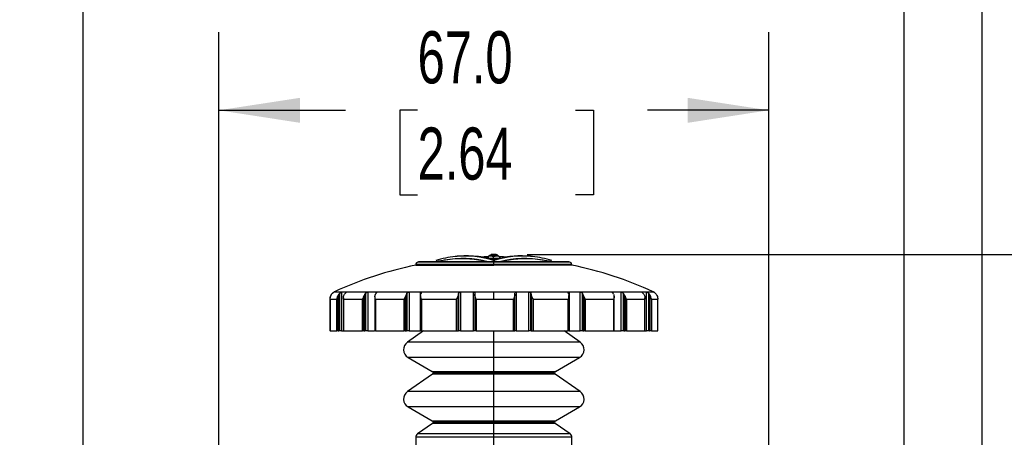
# Model space of a CAD drawing. Header units: millimetres. Extents: x 19 to 819, y 19 to 629.
# Tile 6 of 35: x 155 to 275, y 480 to 531. Entities that reach past the tile are written whole.
import ezdxf

# ---------------------------------------------------------------- set-up
doc = ezdxf.new("R2010")
doc.units = ezdxf.units.MM
doc.header["$LTSCALE"] = 3
doc.layers.add('DIMENSIONS', color=140, linetype='Continuous', lineweight=25)
doc.styles.add('SLDTEXTSTYLE0', font='TXT', dxfattribs={"width": 0.7})
doc.dimstyles.new('SLDDIMSTYLE0', dxfattribs={"dimtxt": 6.474023, "dimasz": 9.906, "dimexe": 0, "dimexo": 0.0625, "dimgap": 1.618506, "dimtad": 0, "dimtih": 1, "dimtoh": 1, "dimrnd": 1e-09, "dimzin": 12, "dimdsep": 46, "dimtxsty": 'SLDTEXTSTYLE0', "dimsah": 1, "dimcen": 0.09, "dimadec": 0, "dimazin": 3, "dimtfac": 1, "dimtofl": 0, "dimtmove": 0, "dimatfit": 3, "dimfxl": 0, "dimfrac": 2, "dimtolj": 1, "dimtzin": 12, "dimarcsym": 0})
doc.dimstyles.new('SLDDIMSTYLE2', dxfattribs={"dimtxt": 6.474023, "dimasz": 9.906, "dimexe": 0, "dimexo": 0.0625, "dimgap": 1.618506, "dimtad": 0, "dimtih": 1, "dimtoh": 1, "dimrnd": 1e-09, "dimzin": 4, "dimdsep": 46, "dimtxsty": 'SLDTEXTSTYLE0', "dimsah": 1, "dimcen": 0.09, "dimadec": 0, "dimazin": 1, "dimtfac": 1, "dimtofl": 0, "dimtmove": 0, "dimatfit": 3, "dimfxl": 0, "dimfrac": 2, "dimtolj": 1, "dimtzin": 12, "dimarcsym": 0})

# ---------------------------------------------------------------- blocks, each defined once
blk = doc.blocks.new('_D')
at = {"layer": 'DIMENSIONS'}
for p, q in [((34.5, 450.82), (34.5, 583.12)), ((272.1, 459.83), (272.1, 583.12)), ((34.5, 573.6), (94.56, 573.6)), ((272.1, 573.6), (216.01, 573.6))]:
    blk.add_line(p, q, dxfattribs=at)
for points in [[(34.5, 573.6), (44.41, 572.07), (44.41, 575.12)], [(272.1, 573.6), (262.2, 575.12), (262.2, 572.07)]]:
    blk.add_solid(points, dxfattribs=at)
at = {"layer": 'DIMENSIONS', "insert": (96.01, 576.64), "char_height": 6.35, "attachment_point": 1, "style": 'SLDTEXTSTYLE0'}
blk.add_mtext('223MM MIN. - 240MM MAX.', dxfattribs=at)
blk = doc.blocks.new('_D_3')
at = {"layer": 'DIMENSIONS'}
for p, q in [((179.1, 473.26), (179.1, 529.12)), ((246.1, 473.26), (246.1, 529.12)), ((179.1, 519.6), (194.54, 519.6)), ((203.32, 519.6), (201.14, 519.6)), ((201.14, 519.6), (201.14, 509.31)), ((222.56, 519.6), (224.73, 519.6)), ((224.73, 519.6), (224.73, 509.31)), ((246.1, 519.6), (231.33, 519.6)), ((201.14, 509.31), (203.32, 509.31)), ((224.73, 509.31), (222.56, 509.31))]:
    blk.add_line(p, q, dxfattribs=at)
for points in [[(179.1, 519.6), (189.01, 518.07), (189.01, 521.12)], [(246.1, 519.6), (236.2, 521.12), (236.2, 518.07)]]:
    blk.add_solid(points, dxfattribs=at)
at = {"layer": 'DIMENSIONS', "char_height": 6.35, "attachment_point": 1, "style": 'SLDTEXTSTYLE0'}
for s, insert in [('67.0', (203.32, 529.23)), ('2.64', (203.32, 517.5))]:
    blk.add_mtext(s, dxfattribs=dict(at, insert=insert))
blk = doc.blocks.new('_D_4')
at = {"layer": 'DIMENSIONS'}
for p, q in [((162.6, 466.32), (162.6, 559.07)), ((262.6, 466.32), (262.6, 559.07)), ((162.6, 549.54), (196.62, 549.54)), ((205.39, 549.54), (203.22, 549.54)), ((203.22, 549.54), (203.22, 539.25)), ((224.63, 549.54), (226.8, 549.54)), ((226.8, 549.54), (226.8, 539.25)), ((262.6, 549.54), (233.4, 549.54)), ((203.22, 539.25), (205.39, 539.25)), ((226.8, 539.25), (224.63, 539.25))]:
    blk.add_line(p, q, dxfattribs=at)
for points in [[(162.6, 549.54), (172.51, 548.02), (172.51, 551.07)], [(262.6, 549.54), (252.7, 551.07), (252.7, 548.02)]]:
    blk.add_solid(points, dxfattribs=at)
at = {"layer": 'DIMENSIONS', "char_height": 6.35, "attachment_point": 1, "style": 'SLDTEXTSTYLE0'}
for s, insert in [('100.0', (202.7, 559.18)), ('3.94', (205.39, 547.44))]:
    blk.add_mtext(s, dxfattribs=dict(at, insert=insert))
blk = doc.blocks.new('_D_7')
at = {"layer": 'DIMENSIONS'}
for p, q in [((216.68, 502.02), (370.99, 502.02)), ((361.46, 502.02), (361.46, 463.78)), ((351.84, 452.04), (349.67, 452.04)), ((349.67, 452.04), (349.67, 441.75)), ((371.08, 452.04), (373.26, 452.04)), ((373.26, 452.04), (373.26, 441.75)), ((349.67, 441.75), (351.84, 441.75)), ((373.26, 441.75), (371.08, 441.75)), ((361.46, 359.51), (361.46, 440.3)), ((255.31, 359.51), (370.99, 359.51))]:
    blk.add_line(p, q, dxfattribs=at)
for points in [[(361.46, 502.02), (359.94, 492.11), (362.99, 492.11)], [(361.46, 359.51), (362.99, 369.42), (359.94, 369.42)]]:
    blk.add_solid(points, dxfattribs=at)
at = {"layer": 'DIMENSIONS', "char_height": 6.35, "attachment_point": 1, "style": 'SLDTEXTSTYLE0'}
for s, insert in [('142.5', (349.15, 461.67)), ('5.61', (351.84, 449.93))]:
    blk.add_mtext(s, dxfattribs=dict(at, insert=insert))

msp = doc.modelspace()

# ---------------------------------------------------------------- linework, layer by layer
for p, q in [((210.863, 501.732), (212.002, 501.814)), ((212.113, 501.88), (212.16, 501.897)), ((212.283, 502.016), (212.283, 501.972)), ((212.871, 501.973), (212.283, 501.972)), ((212.58, 501.509), (212.58, 501.542)), ((212.871, 502.016), (212.871, 501.973)), ((212.994, 501.896), (213.041, 501.879)), ((213.125, 501.864), (213.065, 501.888)), ((213.192, 501.838), (213.178, 501.843)), ((213.22, 501.813), (214.34, 501.732)), ((203.104, 500.802), (203.104, 500.735)), ((212.604, 500.802), (203.104, 500.802)), ((203.104, 500.735), (212.604, 500.735)), ((212.604, 501.096), (203.345, 501.096)), ((203.551, 501.137), (203.609, 501.142)), ((221.658, 501.137), (203.551, 501.137)), ((212.604, 500.802), (212.604, 501.096)), ((221.863, 501.096), (212.604, 501.096)), ((212.604, 500.735), (212.604, 500.802)), ((222.104, 500.802), (212.604, 500.802)), ((222.104, 500.735), (212.604, 500.735)), ((221.6, 501.142), (221.658, 501.137)), ((222.104, 500.735), (222.104, 500.802)), ((192.634, 496.573), (192.634, 492.712)), ((192.649, 496.574), (193.466, 496.574)), ((192.649, 496.574), (192.649, 492.712)), ((192.649, 496.571), (192.649, 492.712)), ((192.834, 497.187), (192.916, 497.28)), ((192.926, 497.278), (192.849, 497.19)), ((192.916, 497.28), (192.916, 497.266)), ((193.126, 497.44), (193.104, 497.44)), ((193.466, 492.712), (193.466, 496.574)), ((193.726, 497.187), (193.658, 497.086)), ((193.658, 492.712), (193.658, 497.086)), ((193.726, 497.187), (193.804, 497.28)), ((193.726, 492.712), (193.726, 497.187)), ((193.804, 497.28), (193.804, 492.712)), ((194.613, 497.44), (194.062, 497.44)), ((194.062, 497.44), (194.062, 492.712)), ((194.293, 496.757), (194.293, 492.712)), ((194.31, 496.574), (196.607, 496.574)), ((194.31, 496.574), (194.31, 492.712)), ((194.497, 497.278), (194.424, 497.19)), ((194.613, 497.44), (194.628, 497.435)), ((194.613, 497.404), (194.613, 497.44)), ((196.607, 492.712), (196.607, 496.574)), ((196.767, 492.712), (196.767, 496.964)), ((196.896, 497.187), (196.959, 497.28)), ((196.896, 492.712), (196.896, 497.187)), ((196.959, 497.28), (196.959, 492.712)), ((198.271, 497.44), (197.245, 497.44)), ((197.245, 497.44), (197.245, 492.712)), ((198.121, 496.901), (198.121, 492.712)), ((198.177, 496.574), (201.677, 496.574)), ((198.177, 496.574), (198.177, 492.712)), ((198.252, 497.278), (198.193, 497.19)), ((198.271, 497.304), (198.271, 497.44)), ((201.677, 492.712), (201.677, 496.574)), ((201.787, 492.712), (201.787, 496.826)), ((201.96, 497.187), (202.001, 497.28)), ((201.96, 492.712), (201.96, 497.187)), ((202.001, 497.28), (202.001, 492.712)), ((203.657, 497.44), (202.28, 497.44)), ((202.28, 497.44), (202.28, 492.712)), ((203.657, 492.712), (203.657, 497.44)), ((203.673, 497.031), (203.673, 492.712)), ((203.738, 497.278), (203.699, 497.19)), ((203.785, 496.574), (208.066, 496.574)), ((203.785, 496.574), (203.785, 492.712)), ((208.066, 492.712), (208.066, 496.574)), ((208.111, 492.712), (208.111, 496.676)), ((208.308, 497.187), (208.322, 497.28)), ((208.308, 492.712), (208.308, 497.187)), ((208.322, 497.28), (208.322, 492.712)), ((210.122, 497.44), (208.561, 497.44)), ((208.561, 497.44), (208.561, 492.712)), ((210.122, 492.712), (210.122, 497.44)), ((210.277, 497.138), (210.277, 492.712)), ((210.294, 497.278), (210.28, 497.19)), ((210.456, 496.574), (212.604, 496.574)), ((210.456, 496.574), (210.456, 492.712)), ((212.604, 496.574), (212.604, 497.483)), ((212.604, 496.574), (215.001, 496.574)), ((215.001, 492.712), (215.001, 496.574)), ((215.16, 497.28), (215.161, 497.311)), ((215.174, 497.187), (215.16, 497.28)), ((215.177, 492.712), (215.177, 497.134)), ((216.887, 497.44), (215.329, 497.44)), ((215.329, 497.44), (215.329, 492.712)), ((216.887, 492.712), (216.887, 497.44)), ((217.128, 497.278), (217.141, 497.19)), ((217.128, 492.712), (217.128, 497.278)), ((217.141, 497.19), (217.141, 492.712)), ((217.338, 496.681), (217.338, 492.712)), ((217.386, 496.574), (221.648, 496.574)), ((217.386, 496.574), (217.386, 492.712)), ((221.648, 492.712), (221.648, 496.574)), ((221.731, 497.187), (221.689, 497.28)), ((221.757, 492.712), (221.757, 497.027)), ((223.135, 497.44), (221.769, 497.44)), ((221.769, 497.44), (221.769, 492.712)), ((223.135, 492.712), (223.135, 497.44)), ((223.417, 497.278), (223.455, 497.19)), ((223.417, 492.712), (223.417, 497.278)), ((223.455, 497.19), (223.455, 492.712)), ((223.628, 496.831), (223.628, 492.712)), ((223.74, 496.574), (227.204, 496.574)), ((223.74, 496.574), (223.74, 492.712)), ((228.113, 497.44), (227.103, 497.44)), ((227.103, 497.44), (227.103, 497.309)), ((227.186, 497.187), (227.123, 497.28)), ((227.204, 492.712), (227.204, 496.574)), ((227.258, 492.712), (227.258, 496.89)), ((228.113, 492.712), (228.113, 497.44)), ((228.401, 497.278), (228.46, 497.19)), ((228.401, 492.712), (228.401, 497.278)), ((228.46, 497.19), (228.46, 492.712)), ((228.589, 496.969), (228.589, 492.712)), ((228.75, 496.574), (230.998, 496.574)), ((228.75, 496.574), (228.75, 492.712)), ((230.676, 497.437), (230.689, 497.44)), ((231.221, 497.44), (230.689, 497.44)), ((230.689, 497.44), (230.689, 497.406)), ((230.883, 497.187), (230.806, 497.28)), ((230.998, 492.712), (230.998, 496.574)), ((231.015, 492.712), (231.015, 496.751)), ((231.221, 492.712), (231.221, 497.44)), ((231.48, 497.278), (231.553, 497.19)), ((231.48, 492.712), (231.48, 497.278)), ((231.621, 497.09), (231.553, 497.19)), ((231.553, 497.19), (231.553, 492.712)), ((231.621, 497.09), (231.621, 492.712)), ((231.813, 496.574), (232.575, 496.574)), ((231.813, 496.574), (231.813, 492.712)), ((232.104, 497.44), (232.093, 497.44)), ((232.375, 497.187), (232.293, 497.28)), ((232.575, 492.712), (232.575, 496.574)), ((232.575, 492.712), (232.575, 496.573)), ((192.649, 492.712), (192.634, 492.712)), ((192.649, 492.712), (193.466, 492.712)), ((192.649, 492.712), (192.649, 492.712)), ((193.658, 492.712), (193.466, 492.712)), ((193.658, 492.712), (193.726, 492.712)), ((193.804, 492.712), (193.726, 492.712)), ((194.062, 492.712), (193.804, 492.712)), ((194.062, 492.712), (194.326, 492.712)), ((194.31, 492.712), (194.293, 492.712)), ((194.31, 492.712), (196.607, 492.712)), ((196.767, 492.712), (196.607, 492.712)), ((196.767, 492.712), (196.896, 492.712)), ((196.959, 492.712), (196.896, 492.712)), ((197.245, 492.712), (196.959, 492.712)), ((197.245, 492.712), (198.085, 492.712)), ((198.177, 492.712), (198.121, 492.712)), ((198.177, 492.712), (201.677, 492.712)), ((201.787, 492.712), (201.677, 492.712)), ((201.787, 492.712), (201.96, 492.712)), ((202.001, 492.712), (201.96, 492.712)), ((202.28, 492.712), (202.001, 492.712)), ((204.028, 492.712), (202.073, 491.343)), ((202.28, 492.712), (203.657, 492.712)), ((203.673, 492.712), (203.657, 492.712)), ((203.785, 492.712), (203.673, 492.712)), ((203.785, 492.712), (208.066, 492.712)), ((208.111, 492.712), (208.066, 492.712)), ((208.111, 492.712), (208.308, 492.712)), ((208.322, 492.712), (208.308, 492.712)), ((208.561, 492.712), (208.322, 492.712)), ((208.561, 492.712), (210.122, 492.712)), ((210.277, 492.712), (210.122, 492.712)), ((210.456, 492.712), (210.277, 492.712)), ((210.456, 492.712), (215.001, 492.712)), ((212.604, 491.343), (212.604, 492.712)), ((215.001, 492.712), (215.177, 492.712)), ((215.329, 492.712), (215.177, 492.712)), ((215.329, 492.712), (216.887, 492.712)), ((217.128, 492.712), (216.887, 492.712)), ((217.141, 492.712), (217.128, 492.712)), ((217.141, 492.712), (217.338, 492.712)), ((217.386, 492.712), (217.338, 492.712)), ((217.386, 492.712), (221.648, 492.712)), ((223.135, 491.343), (221.18, 492.712)), ((221.757, 492.712), (221.648, 492.712)), ((221.769, 492.712), (221.757, 492.712)), ((221.769, 492.712), (223.135, 492.712)), ((223.417, 492.712), (223.135, 492.712)), ((223.455, 492.712), (223.417, 492.712)), ((223.455, 492.712), (223.628, 492.712)), ((223.74, 492.712), (223.628, 492.712)), ((223.74, 492.712), (227.204, 492.712)), ((227.258, 492.712), (227.204, 492.712)), ((227.258, 492.712), (228.113, 492.712)), ((228.401, 492.712), (228.113, 492.712)), ((228.46, 492.712), (228.401, 492.712)), ((228.46, 492.712), (228.589, 492.712)), ((228.75, 492.712), (228.589, 492.712)), ((228.75, 492.712), (230.998, 492.712)), ((231.015, 492.712), (230.998, 492.712)), ((231.015, 492.712), (231.221, 492.712)), ((231.48, 492.712), (231.221, 492.712)), ((231.553, 492.712), (231.48, 492.712)), ((231.553, 492.712), (231.621, 492.712)), ((231.813, 492.712), (231.621, 492.712)), ((231.813, 492.712), (232.575, 492.712)), ((232.575, 492.712), (232.575, 492.712)), ((212.604, 491.343), (202.073, 491.343)), ((212.604, 489.489), (212.604, 491.343)), ((223.135, 491.343), (212.604, 491.343)), ((202.154, 489.489), (205.104, 487.786)), ((212.604, 489.489), (202.154, 489.489)), ((212.604, 487.786), (212.604, 489.489)), ((223.054, 489.489), (212.604, 489.489)), ((220.104, 487.786), (223.054, 489.489)), ((205.119, 487.449), (202.073, 485.316)), ((205.104, 487.786), (212.604, 487.786)), ((212.604, 487.449), (205.119, 487.449)), ((205.204, 487.613), (212.604, 487.613)), ((212.604, 487.786), (212.604, 487.613)), ((212.604, 487.786), (220.104, 487.786)), ((212.604, 487.613), (212.604, 487.449)), ((212.604, 487.613), (220.004, 487.613)), ((212.604, 485.316), (212.604, 487.449)), ((220.09, 487.449), (212.604, 487.449)), ((223.135, 485.316), (220.09, 487.449)), ((212.604, 485.316), (202.073, 485.316)), ((212.604, 483.462), (212.604, 485.316)), ((223.135, 485.316), (212.604, 485.316)), ((202.154, 483.462), (205.104, 481.759)), ((212.604, 483.462), (202.154, 483.462)), ((212.604, 481.759), (212.604, 483.462)), ((223.054, 483.462), (212.604, 483.462)), ((220.104, 481.759), (223.054, 483.462)), ((205.119, 481.422), (203.318, 480.161)), ((205.104, 481.759), (212.604, 481.759)), ((212.604, 481.422), (205.119, 481.422)), ((205.204, 481.586), (212.604, 481.586)), ((212.604, 481.759), (212.604, 481.586)), ((212.604, 481.759), (220.104, 481.759)), ((212.604, 481.586), (212.604, 481.422)), ((212.604, 481.586), (220.004, 481.586)), ((212.604, 480.161), (212.604, 481.422)), ((220.09, 481.422), (212.604, 481.422)), ((221.891, 480.161), (220.09, 481.422)), ((212.604, 480.161), (203.318, 480.161)), ((212.604, 479.751), (212.604, 480.161)), ((221.891, 480.161), (212.604, 480.161)), ((203.104, 479.751), (203.104, 472.512)), ((212.604, 479.751), (203.104, 479.751)), ((212.604, 472.512), (212.604, 479.751)), ((222.104, 479.751), (212.604, 479.751)), ((222.104, 472.512), (222.104, 479.751))]:
    msp.add_line(p, q)
at = {"flags": 128}
for points in [[(211.985, 501.707), (211.549, 501.7), (211.263, 501.692)], [(212.571, 501.918), (212.573, 501.918), (212.592, 501.917), (212.644, 501.917), (212.725, 501.916), (212.827, 501.912), (212.896, 501.907), (212.909, 501.906), (212.911, 501.906), (212.911, 501.906), (212.912, 501.906), (212.912, 501.906), (212.912, 501.906), (212.912, 501.906), (212.912, 501.906), (212.912, 501.906), (212.911, 501.906), (212.907, 501.906), (212.9, 501.907), (212.892, 501.908), (212.891, 501.908), (212.89, 501.908), (212.89, 501.908), (212.89, 501.908), (212.89, 501.908), (212.89, 501.908), (212.891, 501.908), (212.924, 501.905), (212.994, 501.896)], [(213.091, 501.879), (213.049, 501.892), (212.994, 501.896)], [(193.189, 497.483), (193.513, 497.483), (194.552, 497.483), (196.353, 497.483), (197.527, 497.483), (198.875, 497.483), (201.817, 497.483), (205.174, 497.483), (208.816, 497.483), (212.604, 497.483)], [(212.604, 497.483), (215.039, 497.483), (217.439, 497.483), (219.751, 497.483), (221.543, 497.483), (223.229, 497.483), (226.333, 497.483), (228.855, 497.483), (229.848, 497.483), (230.657, 497.483), (231.676, 497.483), (232.02, 497.483)]]:
    msp.add_lwpolyline(points, dxfattribs=at)
for centre, radius, start, end in [((212.6, 455.05), 46.662, 96.17421, 98.99894), ((209.142, 489.577), 12.267, 95.82176, 107.05384), ((208.839, 489.725), 11.814, 74.99796, 101.0476), ((208.839, 489.742), 11.766, 75.57216, 96.13456), ((209.073, 489.896), 11.943, 72.8004, 95.64672), ((212.718, 453.859), 48.163, 95.46573, 95.74433), ((212.605, 454.769), 47.248, 89.67651, 90.39022), ((193.681, 501.65), 18.899, 359.67107, 0.57739), ((216.136, 489.896), 11.943, 84.35326, 107.19963), ((212.87, 501.716), 0.3, 30.16961, 89.66919), ((216.369, 489.751), 11.789, 78.92404, 105.03039), ((216.372, 489.707), 11.8, 83.89576, 104.39752), ((212.49, 453.859), 48.163, 84.25567, 84.53427), ((216.067, 489.577), 12.267, 72.94614, 84.17826), ((212.609, 455.05), 46.661, 81.00103, 83.82582), ((212.604, 455.017), 46.694, 101.7388, 114.5701), ((203.404, 500.802), 0.3, 101.36555, 179.99575), ((212.255, 456.768), 45.215, 101.0994, 101.36521), ((212.927, 456.637), 45.348, 78.63499, 78.90001), ((221.804, 500.802), 0.3, 0.00425, 78.63445), ((212.604, 455.017), 46.694, 65.42987, 78.26123), ((193.604, 496.575), 0.999, 114.54495, 119.9991), ((231.605, 496.575), 0.998, 60.00011, 65.47161), ((202.704, 490.442), 1.1, 124.99988, 240.00001), ((222.504, 490.442), 1.1, 300.00006, 54.99983), ((205.004, 487.613), 0.2, 359.99475, 60.00679), ((205.004, 487.613), 0.2, 305.00106, 0.00209), ((220.204, 487.613), 0.2, 119.99083, 180.00579), ((220.204, 487.613), 0.2, 179.99725, 235.00165), ((202.704, 484.415), 1.1, 125.00021, 239.99963), ((222.504, 484.415), 1.1, 300.00044, 54.99949), ((205.004, 481.586), 0.2, 359.99844, 59.99883), ((205.004, 481.586), 0.2, 305.00106, 359.99782), ((220.204, 481.586), 0.2, 119.99879, 180.00209), ((220.204, 481.586), 0.2, 180.00152, 235.00165), ((203.604, 479.751), 0.5, 125.00213, 179.99805), ((221.604, 479.751), 0.5, 0.00014, 55.0005)]:
    msp.add_arc(centre, radius, start, end)
for points, knots in [([(212.604, 501.374), (212.274, 501.461), (211.557, 501.651), (210.428, 501.815), (209.263, 501.881), (208.498, 501.829), (208.131, 501.804)], [0, 0, 0, 0, 0.226707, 0.4916972, 0.7557675, 1, 1, 1, 1]), ([(211.816, 501.576), (211.817, 501.597), (211.819, 501.639), (211.843, 501.716), (211.882, 501.772), (211.928, 501.815), (211.969, 501.843), (212.032, 501.872), (212.084, 501.877), (212.113, 501.88)], [0, 0, 0, 0, 0.13553905, 0.26759979, 0.50477667, 0.56242654, 0.66784421, 0.81708047, 1, 1, 1, 1]), ([(212.58, 501.542), (212.523, 501.542), (212.417, 501.542), (212.234, 501.545), (212.067, 501.549), (211.929, 501.56), (211.857, 501.564), (211.827, 501.574), (211.817, 501.576), (211.816, 501.576)], [0, 0, 0, 0, 0.2213198, 0.4175018, 0.7145749, 0.8772512, 0.9615376, 0.9934539, 1, 1, 1, 1]), ([(212.091, 501.888), (212.042, 501.879), (211.985, 501.867), (211.947, 501.828), (211.943, 501.823)], [0, 0, 0, 0, 0.8751568, 1, 1, 1, 1]), ([(211.967, 501.811), (211.967, 501.811), (211.978, 501.827), (212.009, 501.851), (212.071, 501.888), (212.125, 501.893), (212.16, 501.897)], [0, 0, 0, 0, 0.0006763, 0.2688736, 0.5269154, 1, 1, 1, 1]), ([(212.283, 501.972), (212.243, 501.965), (212.175, 501.953), (212.109, 501.912), (212.086, 501.886), (212.082, 501.882)], [0, 0, 0, 0, 0.5321601, 0.9214761, 1, 1, 1, 1]), ([(212.113, 501.88), (212.123, 501.874), (212.162, 501.853), (212.261, 501.854), (212.373, 501.843), (212.486, 501.841), (212.548, 501.841), (212.579, 501.84)], [0, 0, 0, 0, 0.0697441, 0.2836787, 0.6043599, 0.7972905, 1, 1, 1, 1]), ([(212.16, 501.897), (212.183, 501.9), (212.239, 501.907), (212.333, 501.912), (212.446, 501.917), (212.528, 501.917), (212.571, 501.918)], [0, 0, 0, 0, 0.1737386, 0.4052167, 0.6851395, 1, 1, 1, 1]), ([(212.579, 501.84), (212.641, 501.841), (212.729, 501.842), (212.84, 501.846), (212.922, 501.854), (212.992, 501.853), (213.032, 501.874), (213.041, 501.879)], [0, 0, 0, 0, 0.3945525, 0.5676773, 0.7153021, 0.9286954, 1, 1, 1, 1]), ([(213.339, 501.575), (213.337, 501.575), (213.328, 501.573), (213.298, 501.564), (213.227, 501.56), (213.091, 501.549), (212.925, 501.546), (212.744, 501.543), (212.637, 501.542), (212.58, 501.542)], [0, 0, 0, 0, 0.0064817, 0.0382511, 0.1224666, 0.2866316, 0.5781714, 0.7750959, 1, 1, 1, 1]), ([(217.078, 501.804), (216.642, 501.832), (215.894, 501.88), (214.775, 501.81), (213.713, 501.664), (212.979, 501.472), (212.604, 501.374)], [0, 0, 0, 0, 0.2897062, 0.4966154, 0.7433132, 1, 1, 1, 1]), ([(212.871, 501.973), (212.911, 501.966), (212.98, 501.954), (213.049, 501.91), (213.075, 501.88), (213.082, 501.873)], [0, 0, 0, 0, 0.5022995, 0.8700303, 1, 1, 1, 1]), ([(213.041, 501.879), (213.07, 501.876), (213.122, 501.872), (213.185, 501.843), (213.226, 501.815), (213.26, 501.784), (213.291, 501.745), (213.329, 501.675), (213.335, 501.615), (213.339, 501.575)], [0, 0, 0, 0, 0.18095187, 0.32945155, 0.4356241, 0.49548739, 0.6216517, 0.74982975, 1, 1, 1, 1]), ([(213.293, 501.739), (213.28, 501.757), (213.254, 501.792), (213.219, 501.828), (213.195, 501.837), (213.192, 501.838)], [0, 0, 0, 0, 0.4637256, 0.9250722, 1, 1, 1, 1]), ([(212.538, 501.137), (212.538, 501.14), (212.542, 501.163), (212.554, 501.204), (212.571, 501.26), (212.593, 501.29), (212.604, 501.305)], [0, 0, 0, 0, 0.053507, 0.3906082, 0.6988706, 1, 1, 1, 1]), ([(212.604, 501.305), (212.613, 501.293), (212.636, 501.264), (212.656, 501.205), (212.665, 501.16), (212.67, 501.137)], [0, 0, 0, 0, 0.23880671, 0.61042571, 1, 1, 1, 1]), ([(192.834, 497.187), (192.8, 497.138), (192.714, 497.013), (192.646, 496.803), (192.632, 496.644), (192.634, 496.576), (192.634, 496.574)], [0, 0, 0, 0, 0.2709488, 0.6908979, 0.9912056, 1, 1, 1, 1]), ([(192.649, 496.574), (192.649, 496.576), (192.647, 496.646), (192.66, 496.808), (192.73, 497.019), (192.815, 497.142), (192.849, 497.19)], [0, 0, 0, 0, 0.0087501, 0.3205859, 0.7335404, 1, 1, 1, 1]), ([(192.916, 497.28), (192.94, 497.303), (192.982, 497.343), (193.041, 497.388), (193.082, 497.417), (193.104, 497.431), (193.112, 497.437)], [0, 0, 0, 0, 0.3987251, 0.6890574, 0.8837385, 1, 1, 1, 1]), ([(193.126, 497.44), (193.124, 497.438), (193.115, 497.431), (193.093, 497.417), (193.057, 497.391), (193.003, 497.35), (192.958, 497.31), (192.93, 497.282), (192.926, 497.278)], [0, 0, 0, 0, 0.0310546, 0.1356248, 0.3045144, 0.5398499, 0.9288807, 1, 1, 1, 1]), ([(193.658, 497.086), (193.615, 497.009), (193.526, 496.851), (193.479, 496.671), (193.467, 496.576), (193.466, 496.574)], [0, 0, 0, 0, 0.4783227, 0.989417, 1, 1, 1, 1]), ([(193.804, 497.28), (193.828, 497.304), (193.871, 497.346), (193.938, 497.391), (193.993, 497.419), (194.033, 497.436), (194.055, 497.439), (194.062, 497.44)], [0, 0, 0, 0, 0.3255956, 0.584431, 0.7818564, 0.9342643, 1, 1, 1, 1]), ([(194.31, 496.574), (194.309, 496.576), (194.297, 496.645), (194.284, 496.803), (194.319, 497.019), (194.395, 497.142), (194.424, 497.19)], [0, 0, 0, 0, 0.00912014, 0.32905975, 0.7375383, 1, 1, 1, 1]), ([(194.627, 497.43), (194.626, 497.426), (194.625, 497.412), (194.601, 497.39), (194.564, 497.347), (194.526, 497.309), (194.501, 497.282), (194.497, 497.278)], [0, 0, 0, 0, 0.0509451, 0.20561, 0.4548265, 0.9122123, 1, 1, 1, 1]), ([(196.767, 496.964), (196.719, 496.867), (196.658, 496.742), (196.616, 496.607), (196.608, 496.576), (196.607, 496.574)], [0, 0, 0, 0, 0.7692984, 0.9858479, 1, 1, 1, 1]), ([(196.896, 497.187), (196.866, 497.137), (196.821, 497.064), (196.78, 496.989), (196.767, 496.964)], [0, 0, 0, 0, 0.6774639, 1, 1, 1, 1]), ([(196.959, 497.28), (196.98, 497.304), (197.018, 497.348), (197.087, 497.392), (197.15, 497.421), (197.202, 497.437), (197.234, 497.439), (197.245, 497.44)], [0, 0, 0, 0, 0.2798942, 0.5184012, 0.7191763, 0.8998604, 1, 1, 1, 1]), ([(198.177, 496.574), (198.176, 496.576), (198.14, 496.692), (198.106, 496.874), (198.138, 497.084), (198.179, 497.163), (198.193, 497.19)], [0, 0, 0, 0, 0.0095524, 0.5780021, 0.8578116, 1, 1, 1, 1]), ([(198.271, 497.44), (198.282, 497.44), (198.301, 497.439), (198.325, 497.421), (198.323, 497.388), (198.301, 497.345), (198.275, 497.308), (198.255, 497.282), (198.252, 497.278)], [0, 0, 0, 0, 0.1546328, 0.2596713, 0.3747089, 0.5587903, 0.9260826, 1, 1, 1, 1]), ([(201.787, 496.826), (201.749, 496.745), (201.71, 496.662), (201.678, 496.576), (201.677, 496.574)], [0, 0, 0, 0, 0.9775311, 1, 1, 1, 1]), ([(201.96, 497.187), (201.937, 497.137), (201.883, 497.015), (201.822, 496.896), (201.787, 496.826)], [0, 0, 0, 0, 0.411626, 1, 1, 1, 1]), ([(202.001, 497.28), (202.016, 497.304), (202.044, 497.349), (202.107, 497.394), (202.17, 497.422), (202.229, 497.437), (202.266, 497.439), (202.28, 497.44)], [0, 0, 0, 0, 0.2482193, 0.4686895, 0.669591, 0.8716896, 1, 1, 1, 1]), ([(203.657, 497.44), (203.673, 497.439), (203.702, 497.438), (203.74, 497.423), (203.764, 497.394), (203.767, 497.346), (203.752, 497.307), (203.74, 497.282), (203.738, 497.278)], [0, 0, 0, 0, 0.2018926, 0.3606244, 0.4946991, 0.6501445, 0.9404738, 1, 1, 1, 1]), ([(203.785, 496.574), (203.784, 496.576), (203.756, 496.645), (203.704, 496.796), (203.656, 497.007), (203.688, 497.141), (203.699, 497.19)], [0, 0, 0, 0, 0.0098092, 0.3518694, 0.762803, 1, 1, 1, 1]), ([(208.111, 496.676), (208.097, 496.644), (208.081, 496.61), (208.067, 496.576), (208.066, 496.574)], [0, 0, 0, 0, 0.9433668, 1, 1, 1, 1]), ([(208.308, 497.187), (208.296, 497.137), (208.261, 496.994), (208.18, 496.829), (208.126, 496.709), (208.111, 496.676)], [0, 0, 0, 0, 0.2828118, 0.7987424, 1, 1, 1, 1]), ([(208.322, 497.28), (208.329, 497.304), (208.342, 497.348), (208.392, 497.395), (208.449, 497.423), (208.507, 497.438), (208.545, 497.439), (208.561, 497.44)], [0, 0, 0, 0, 0.2329404, 0.4355729, 0.6311196, 0.8476794, 1, 1, 1, 1]), ([(210.122, 497.44), (210.141, 497.439), (210.178, 497.437), (210.227, 497.423), (210.267, 497.397), (210.296, 497.352), (210.298, 497.308), (210.294, 497.282), (210.294, 497.278)], [0, 0, 0, 0, 0.2071821, 0.3905679, 0.5517074, 0.7111322, 0.9529751, 1, 1, 1, 1]), ([(210.456, 496.574), (210.455, 496.576), (210.424, 496.646), (210.36, 496.798), (210.281, 497.001), (210.281, 497.141), (210.28, 497.19)], [0, 0, 0, 0, 0.00977296, 0.35416503, 0.77087839, 1, 1, 1, 1]), ([(215.174, 497.187), (215.174, 497.137), (215.173, 496.995), (215.095, 496.793), (215.032, 496.643), (215.002, 496.576), (215.001, 496.574)], [0, 0, 0, 0, 0.2337365, 0.6583692, 0.9901715, 1, 1, 1, 1]), ([(215.161, 497.344), (215.161, 497.345), (215.161, 497.364), (215.184, 497.395), (215.228, 497.425), (215.279, 497.438), (215.314, 497.439), (215.329, 497.44)], [0, 0, 0, 0, 0.0175982, 0.2617014, 0.4959344, 0.7796736, 1, 1, 1, 1]), ([(216.887, 497.44), (216.907, 497.439), (216.946, 497.437), (217.002, 497.422), (217.053, 497.397), (217.1, 497.355), (217.122, 497.311), (217.127, 497.282), (217.128, 497.278)], [0, 0, 0, 0, 0.1886246, 0.37316, 0.5484269, 0.7229709, 0.9582463, 1, 1, 1, 1]), ([(217.338, 496.681), (217.285, 496.79), (217.204, 496.954), (217.157, 497.13), (217.141, 497.19)], [0, 0, 0, 0, 0.66194465, 1, 1, 1, 1]), ([(217.386, 496.574), (217.385, 496.576), (217.37, 496.612), (217.354, 496.647), (217.338, 496.681)], [0, 0, 0, 0, 0.0537075, 1, 1, 1, 1]), ([(221.731, 497.187), (221.742, 497.137), (221.775, 497.001), (221.727, 496.792), (221.675, 496.642), (221.649, 496.576), (221.648, 496.574)], [0, 0, 0, 0, 0.2418499, 0.6606295, 0.9901443, 1, 1, 1, 1]), ([(221.689, 497.28), (221.679, 497.302), (221.663, 497.337), (221.661, 497.391), (221.688, 497.426), (221.728, 497.438), (221.756, 497.44), (221.769, 497.44)], [0, 0, 0, 0, 0.30469943, 0.49456085, 0.643951, 0.83392878, 1, 1, 1, 1]), ([(223.135, 497.44), (223.153, 497.439), (223.191, 497.437), (223.248, 497.421), (223.304, 497.396), (223.363, 497.355), (223.399, 497.312), (223.414, 497.282), (223.417, 497.278)], [0, 0, 0, 0, 0.16036425, 0.3343747, 0.51411209, 0.70323195, 0.95698404, 1, 1, 1, 1]), ([(223.628, 496.831), (223.582, 496.921), (223.521, 497.039), (223.468, 497.161), (223.455, 497.19)], [0, 0, 0, 0, 0.7594608, 1, 1, 1, 1]), ([(223.74, 496.574), (223.739, 496.576), (223.706, 496.663), (223.667, 496.748), (223.628, 496.831)], [0, 0, 0, 0, 0.0220052, 1, 1, 1, 1]), ([(227.123, 497.28), (227.107, 497.303), (227.08, 497.338), (227.054, 497.384), (227.049, 497.422), (227.076, 497.44), (227.094, 497.44), (227.103, 497.44)], [0, 0, 0, 0, 0.3847056, 0.6161049, 0.7463229, 0.8714852, 1, 1, 1, 1]), ([(227.186, 497.187), (227.208, 497.138), (227.267, 497.009), (227.259, 496.794), (227.224, 496.642), (227.204, 496.576), (227.204, 496.574)], [0, 0, 0, 0, 0.2555109, 0.6704967, 0.9904072, 1, 1, 1, 1]), ([(228.113, 497.44), (228.128, 497.439), (228.16, 497.436), (228.21, 497.42), (228.266, 497.395), (228.33, 497.354), (228.374, 497.312), (228.398, 497.282), (228.401, 497.278)], [0, 0, 0, 0, 0.1266933, 0.2841396, 0.4633704, 0.6661161, 0.9514398, 1, 1, 1, 1]), ([(228.589, 496.969), (228.556, 497.027), (228.514, 497.101), (228.47, 497.174), (228.46, 497.19)], [0, 0, 0, 0, 0.7821888, 1, 1, 1, 1]), ([(228.75, 496.574), (228.75, 496.576), (228.716, 496.701), (228.661, 496.834), (228.595, 496.958), (228.589, 496.969)], [0, 0, 0, 0, 0.0139816, 0.910115, 1, 1, 1, 1]), ([(230.806, 497.28), (230.784, 497.303), (230.747, 497.34), (230.707, 497.386), (230.677, 497.412), (230.677, 497.427), (230.677, 497.43)], [0, 0, 0, 0, 0.4690185, 0.7772678, 0.9535733, 1, 1, 1, 1]), ([(230.883, 497.187), (230.913, 497.138), (230.989, 497.013), (231.023, 496.798), (231.01, 496.643), (230.999, 496.576), (230.998, 496.574)], [0, 0, 0, 0, 0.2670307, 0.6827244, 0.9908399, 1, 1, 1, 1]), ([(231.221, 497.44), (231.23, 497.439), (231.252, 497.435), (231.29, 497.418), (231.339, 497.393), (231.401, 497.352), (231.449, 497.311), (231.476, 497.282), (231.48, 497.278)], [0, 0, 0, 0, 0.0852603, 0.2204483, 0.3961312, 0.6136265, 0.94236, 1, 1, 1, 1]), ([(231.813, 496.574), (231.813, 496.576), (231.801, 496.673), (231.754, 496.855), (231.664, 497.014), (231.621, 497.09)], [0, 0, 0, 0, 0.0104972, 0.5293693, 1, 1, 1, 1]), ([(232.293, 497.28), (232.269, 497.303), (232.227, 497.343), (232.168, 497.388), (232.127, 497.418), (232.103, 497.432), (232.094, 497.439), (232.093, 497.44)], [0, 0, 0, 0, 0.3905978, 0.6750238, 0.8657248, 0.9796164, 1, 1, 1, 1]), ([(232.375, 497.187), (232.409, 497.138), (232.495, 497.013), (232.563, 496.803), (232.576, 496.644), (232.575, 496.576), (232.575, 496.574)], [0, 0, 0, 0, 0.2709489, 0.6908983, 0.9912057, 1, 1, 1, 1])]:
    msp.add_open_spline(points, degree=3, knots=knots)

# ---------------------------------------------------------------- dimensions: what is measured, and where the dimension line sits
at = {"layer": 'DIMENSIONS'}
dim = msp.add_linear_dim(base=(34.504, 573.596), p1=(272.104, 456.025), p2=(34.504, 447.012), text='223MM MIN. - 240MM MAX.', dimstyle='SLDDIMSTYLE0', dxfattribs=at)
dim.commit()
dim.dimension.update_dxf_attribs({"geometry": '_D', "text_midpoint": (155.283, 573.596), "dimtype": 160})
for base, p1, p2, picture, middle in [((162.604, 549.543), (262.604, 462.512), (162.604, 462.512), '_D_4', (215.01, 549.543)), ((246.104, 519.599), (179.104, 469.452), (246.104, 469.452), '_D_3', (212.937, 519.599))]:
    dim = msp.add_linear_dim(base=base, p1=p1, p2=p2, dimstyle='SLDDIMSTYLE2', dxfattribs=at)
    dim.commit()
    dim.dimension.update_dxf_attribs({"geometry": picture, "text_midpoint": middle, "dimtype": 160})
dim = msp.add_linear_dim(base=(361.463, 502.016), p1=(251.504, 359.512), p2=(212.871, 502.016), angle=90, dimstyle='SLDDIMSTYLE0', dxfattribs=at)
dim.commit()
dim.dimension.update_dxf_attribs({"geometry": '_D_7', "text_midpoint": (361.463, 452.037), "dimtype": 160})

doc.saveas('drawing.dxf')
